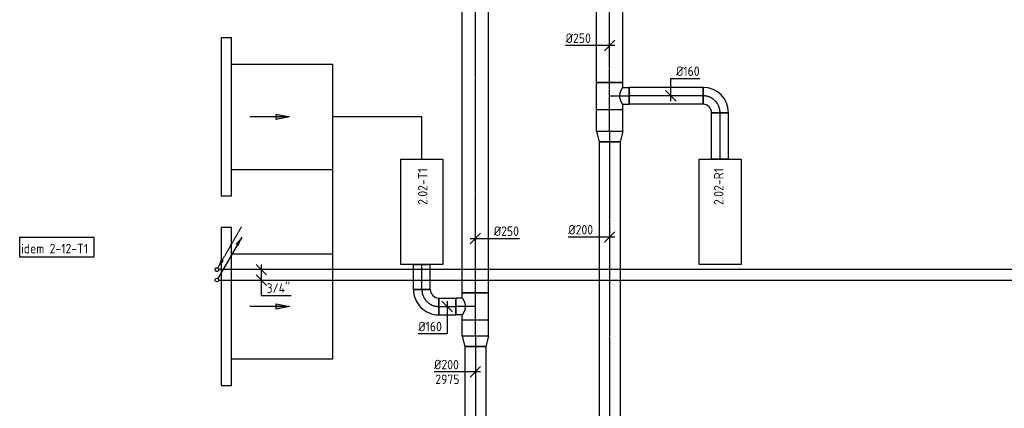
# Model space of a CAD drawing. Header units: millimetres. Extents: x -2770 to 48660, y -299 to 65946.
# Tile 2 of 39: x -2733 to 6627, y 7133 to 10823. Entities that reach past the tile are written whole.
import ezdxf

# ---------------------------------------------------------------- set-up
doc = ezdxf.new("R2010")
doc.units = ezdxf.units.MM
for name, pattern in [('2322107', [2000, 1000, 1000]), ('2322107_a', [2000, 1000, 1000]), ('2322108', [7, 5, -2]), ('2322108_a', [7, 5, -2]), ('CENTER2', [28.575, 19.05, -3.175, 3.175, -3.175])]:
    doc.linetypes.add(name, pattern=pattern)
for name, color, linetype in [('WL561---_AANVOER', 1, '2322107'), ('WL561---_RETOUR', 5, '2322108'), ('WL570---_APP', 2, 'Continuous'), ('WL570---_RETOUR_D', 4, 'Continuous'), ('WL570---_RETOUR_HL', 1, 'CENTER2'), ('WL570---_RETOUR_RST', 4, 'Continuous'), ('WL570---_TOEVOER', 3, 'Continuous'), ('WL570---_TOEVOER_D', 3, 'Continuous'), ('WL570---_TOEVOER_HL', 1, 'CENTER2'), ('WM561---_RETOUR', 1, 'Continuous'), ('WM570---', 1, 'Continuous'), ('WM570---_RETOUR', 1, 'Continuous'), ('WM570---_TOEVOER', 1, 'Continuous')]:
    doc.layers.add(name, color=color, linetype=linetype)
doc.styles.add('STABICAD-018', font='ISOCP.SHX', dxfattribs={"height": 90})
doc.styles.get("Standard").update_dxf_attribs({"font": 'arial.ttf'})

# ---------------------------------------------------------------- blocks, each defined once
blk = doc.blocks.new('*U77')
at = {"color": 0, "linetype": 'Continuous'}
for p, q in [((0, 125, -2975), (208.5, 125, -2975)), ((0, -125, -2975), (0, 125, -2975)), ((208.5, 125, -2975), (208.5, -125, -2975)), ((0, -125, -2975), (208.5, -125, -2975))]:
    blk.add_line(p, q, dxfattribs=at)
at = {"layer": 'WL570---_RETOUR_HL', "linetype": 'CENTER2'}
blk.add_line((0, 0, -2975), (208.5, 0, -2975), dxfattribs=at)
at = {"layer": 'WM570---', "color": 2}
for tag, p in [('POSITIONCODE', (2575, 10600.3, 2975)), ('SECTIONCODE', (2575, 10309.3, 2975)), ('CODE', (2875, 9763.2, 2975))]:
    blk.add_attdef(tag, p, '', height=1.8, dxfattribs=at)
blk = doc.blocks.new('*U50')
at = {"color": 0, "linetype": 'Continuous'}
for p, q in [((0, 125, -2975), (152.3, 125, -2975)), ((0, -125, -2975), (0, 125, -2975)), ((152.3, 125, -2975), (152.3, -125, -2975)), ((0, -125, -2975), (152.3, -125, -2975))]:
    blk.add_line(p, q, dxfattribs=at)
at = {"layer": 'WL570---_TOEVOER_HL', "linetype": 'CENTER2'}
blk.add_line((0, 0, -2975), (152.3, 0, -2975), dxfattribs=at)
at = {"layer": 'WM570---', "color": 2}
for tag, p in [('POSITIONCODE', (1299.2, 9628.4, 2975)), ('CODE', (1599.2, 7819.4, 2975)), ('SECTIONCODE', (1599.2, 7819.4, 2975))]:
    blk.add_attdef(tag, p, '', height=1.8, dxfattribs=at)
blk = doc.blocks.new('*U37')
at = {"color": 0, "linetype": 'Continuous'}
for p, q in [((0, 125, -2975), (99.1, 100, -2975)), ((0, 125, -2975), (0, -125, -2975)), ((99.1, 100, -2975), (99.1, -100, -2975)), ((0, -125, -2975), (99.1, -100, -2975))]:
    blk.add_line(p, q, dxfattribs=at)
at = {"layer": 'WL570---_TOEVOER_HL', "linetype": 'CENTER2'}
blk.add_line((0, 0, -2975), (99.1, 0, -2975), dxfattribs=at)
for centre in [(0, 0, -2975), (99.1, 0, -2975)]:
    blk.add_circle(centre, 0.0125, dxfattribs=at)
at = {"layer": 'WM570---', "color": 2, "style": 'STABICAD-018'}
blk.add_attdef('CODE', (1599.2, 7919.4, 2975), '', height=1.8, dxfattribs=at)
at = {"layer": 'WM570---', "color": 2}
for tag in ['SECTIONCODE', 'POSITIONCODE']:
    blk.add_attdef(tag, (1599.2, 7819.4, 2975), '', height=1.8, dxfattribs=at)
blk = doc.blocks.new('*U35')
at = {"color": 0, "linetype": 'Continuous'}
for p, q in [((0, 100, -2975), (1292, 100, -2975)), ((0, -100, -2975), (0, 100, -2975)), ((1292, 100, -2975), (1292, -100, -2975)), ((0, -100, -2975), (1292, -100, -2975))]:
    blk.add_line(p, q, dxfattribs=at)
at = {"layer": 'WL570---_TOEVOER_HL', "linetype": 'CENTER2'}
blk.add_line((0, 0, -2975), (1292, 0, -2975), dxfattribs=at)
at = {"layer": 'WM570---', "color": 2}
for tag in ['CODE', 'SECTIONCODE', 'POSITIONCODE']:
    blk.add_attdef(tag, (1599.2, 7720.3, 2975), '', height=1.8, dxfattribs=at)
blk = doc.blocks.new('*U33')
at = {"color": 0, "linetype": 'Continuous'}
for p, q in [((-100, 0, -2975), (-393.1, 0, -2975)), ((50, 0, -2975), (-100, 0, -2975)), ((-50, -50, -2975), (50, 50, -2975))]:
    blk.add_line(p, q, dxfattribs=at)
at = {"color": 0, "linetype": 'Continuous', "style": 'STABICAD-018'}
for s, p in [('%%c200', (-393.1, 25, -2975)), ('2975', (-381.3, -115, -2975))]:
    blk.add_text(s, height=90, dxfattribs=at).set_placement(p)
at = {"layer": 'WM570---', "color": 2}
blk.add_attdef('CODE', (1599.2, 7478.2, 2975), '', height=1.8, dxfattribs=at)
blk = doc.blocks.new('*U49')
at = {"color": 0, "linetype": 'Continuous'}
for p, q in [((0, 125, -2975), (99.1, 100, -2975)), ((0, 125, -2975), (0, -125, -2975)), ((99.1, 100, -2975), (99.1, -100, -2975)), ((0, -125, -2975), (99.1, -100, -2975))]:
    blk.add_line(p, q, dxfattribs=at)
at = {"layer": 'WL570---_RETOUR_HL', "linetype": 'CENTER2'}
blk.add_line((0, 0, -2975), (99.1, 0, -2975), dxfattribs=at)
for centre in [(0, 0, -2975), (99.1, 0, -2975)]:
    blk.add_circle(centre, 0.0125, dxfattribs=at)
at = {"layer": 'WM570---', "color": 2, "style": 'STABICAD-018'}
blk.add_attdef('CODE', (2875, 9863.2, 2975), '', height=1.8, dxfattribs=at)
at = {"layer": 'WM570---', "color": 2}
for tag in ['SECTIONCODE', 'POSITIONCODE']:
    blk.add_attdef(tag, (2875, 9763.2, 2975), '', height=1.8, dxfattribs=at)
blk = doc.blocks.new('*U47')
at = {"color": 0, "linetype": 'Continuous'}
for p, q in [((0, 100, -2975), (3397.3, 100, -2975)), ((0, -100, -2975), (0, 100, -2975)), ((3397.3, 100, -2975), (3397.3, -100, -2975)), ((0, -100, -2975), (3397.3, -100, -2975))]:
    blk.add_line(p, q, dxfattribs=at)
at = {"layer": 'WL570---_RETOUR_HL', "linetype": 'CENTER2'}
blk.add_line((0, 0, -2975), (3397.3, 0, -2975), dxfattribs=at)
at = {"layer": 'WM570---', "color": 2}
for tag in ['CODE', 'SECTIONCODE', 'POSITIONCODE']:
    blk.add_attdef(tag, (2875, 9664.1, 2975), '', height=1.8, dxfattribs=at)
blk = doc.blocks.new('*U34')
at = {"color": 0, "linetype": 'Continuous'}
for p, q in [((0, 80, -2975), (240, 80, -2975)), ((0, -80, -2975), (0, 80, -2975)), ((240, 80, -2975), (240, -80, -2975)), ((0, -80, -2975), (240, -80, -2975))]:
    blk.add_line(p, q, dxfattribs=at)
at = {"layer": 'WL570---_TOEVOER_HL', "linetype": 'CENTER2'}
blk.add_line((0, 0, -2975), (240, 0, -2975), dxfattribs=at)
at = {"layer": 'WM570---', "color": 2}
for tag, p in [('POSITIONCODE', (940.2, 8459.5, 2975)), ('CODE', (1090.2, 8260, 2975)), ('SECTIONCODE', (1090.2, 8260, 2975))]:
    blk.add_attdef(tag, p, '', height=1.8, dxfattribs=at)
blk = doc.blocks.new('*U36')
at = {"color": 0, "linetype": 'Continuous'}
for p, q in [((-80, 160, -2975), (80, 160, -2975)), ((-160, -80, -2975), (-160, 80, -2975))]:
    blk.add_line(p, q, dxfattribs=at)
for radius, end in [(80, 0), (240, 360)]:
    blk.add_arc((-160, 160, -2975), radius, 270, end, dxfattribs=at)
at = {"layer": 'WL570---_TOEVOER_HL', "linetype": 'CENTER2'}
blk.add_arc((-160, 160, -2975), 160, 270, 0, dxfattribs=at)
at = {"layer": 'WM570---', "color": 2}
for tag in ['CODE', 'SECTIONCODE', 'POSITIONCODE']:
    blk.add_attdef(tag, (1090.2, 8100, 2975), '', height=1.8, dxfattribs=at)
blk = doc.blocks.new('*U51')
at = {"color": 0, "linetype": 'Continuous'}
for p, q in [((0, 80, -2975), (163.7, 80, -2975)), ((0, -80, -2975), (0, 80, -2975)), ((163.7, 80, -2975), (163.7, -80, -2975)), ((0, -80, -2975), (163.7, -80, -2975))]:
    blk.add_line(p, q, dxfattribs=at)
at = {"layer": 'WL570---_TOEVOER_HL', "linetype": 'CENTER2'}
blk.add_line((0, 0, -2975), (163.7, 0, -2975), dxfattribs=at)
at = {"layer": 'WM570---', "color": 2}
for tag in ['CODE', 'SECTIONCODE', 'POSITIONCODE']:
    blk.add_attdef(tag, (1250.2, 8100, 2975), '', height=1.8, dxfattribs=at)
blk = doc.blocks.new('*U62')
at = {"color": 0, "linetype": 'Continuous'}
for p, q in [((0, 125, -2975), (4463.9, 125, -2975)), ((0, -125, -2975), (0, 125, -2975)), ((4463.9, 125, -2975), (4463.9, -125, -2975)), ((0, -125, -2975), (4463.9, -125, -2975))]:
    blk.add_line(p, q, dxfattribs=at)
at = {"layer": 'WL570---_TOEVOER_HL', "linetype": 'CENTER2'}
blk.add_line((0, 0, -2975), (4463.9, 0, -2975), dxfattribs=at)
at = {"layer": 'WM570---', "color": 2}
for tag, p in [('POSITIONCODE', (1299.2, 10037.3, 2975)), ('CODE', (1599.2, 8228.3, 2975)), ('SECTIONCODE', (1599.2, 8228.3, 2975))]:
    blk.add_attdef(tag, p, '', height=1.8, dxfattribs=at)
blk = doc.blocks.new('*U53')
at = {"color": 0, "linetype": 'Continuous'}
for p, q in [((-128.3, 125, -2975), (-80, 125, -2975)), ((-128.3, 125, -2975), (-128.3, -125, -2975)), ((-80, 125, -2975), (-80, 185.3, -2975)), ((-80, 185.3, -2975), (80, 185.3, -2975)), ((80, 125, -2975), (80, 185.3, -2975)), ((80, 125, -2975), (128.3, 125, -2975)), ((128.3, 125, -2975), (128.3, -125, -2975)), ((-128.3, -125, -2975), (128.3, -125, -2975))]:
    blk.add_line(p, q, dxfattribs=at)
blk.add_spline([(79.6, 124.7, -2975), (78.4, 124, -2975), (76.3, 122.7, -2975), (73.5, 121, -2975), (69.9, 118.8, -2975), (65.7, 116.3, -2975), (60.7, 113.6, -2975), (55.1, 110.7, -2975), (49, 107.8, -2975), (42.3, 105, -2975), (35.2, 102.3, -2975), (27.8, 100, -2975), (20.1, 98.1, -2975), (12.1, 96.8, -2975), (4.1, 96.1, -2975), (-4.1, 96.1, -2975), (-12.1, 96.8, -2975), (-20.1, 98.1, -2975), (-27.8, 100, -2975), (-35.2, 102.3, -2975), (-42.3, 105, -2975), (-49, 107.8, -2975), (-55.1, 110.7, -2975), (-60.7, 113.6, -2975), (-65.7, 116.3, -2975), (-69.9, 118.8, -2975), (-73.5, 121, -2975), (-76.3, 122.7, -2975), (-78.4, 124, -2975), (-79.6, 124.7, -2975), (-80, 125, -2975)], degree=3, dxfattribs=at)
at = {"layer": 'WL570---_TOEVOER_HL', "linetype": 'CENTER2'}
for p, q in [((0, 0, -2975), (0, 185.3, -2975)), ((-128.3, 0, -2975), (128.3, 0, -2975))]:
    blk.add_line(p, q, dxfattribs=at)
at = {"layer": 'WM570---', "color": 2}
for tag in ['CODE', 'SECTIONCODE', 'POSITIONCODE']:
    blk.add_attdef(tag, (1599.2, 8100, 2975), '', height=1.8, dxfattribs=at)
blk = doc.blocks.new('*U46')
at = {"color": 0, "linetype": 'Continuous'}
for p, q in [((0, 80, -2975), (440, 80, -2975)), ((0, -80, -2975), (0, 80, -2975)), ((440, 80, -2975), (440, -80, -2975)), ((0, -80, -2975), (440, -80, -2975))]:
    blk.add_line(p, q, dxfattribs=at)
at = {"layer": 'WL570---_RETOUR_HL', "linetype": 'CENTER2'}
blk.add_line((0, 0, -2975), (440, 0, -2975), dxfattribs=at)
at = {"layer": 'WM570---', "color": 2}
for tag in ['CODE', 'SECTIONCODE', 'POSITIONCODE']:
    blk.add_attdef(tag, (3925, 9500, 2975), '', height=1.8, dxfattribs=at)
blk = doc.blocks.new('*U48')
at = {"color": 0, "linetype": 'Continuous'}
for p, q in [((-80, 160, -2975), (80, 160, -2975)), ((-160, -80, -2975), (-160, 80, -2975))]:
    blk.add_line(p, q, dxfattribs=at)
for radius in [80, 240]:
    blk.add_arc((-160, 160, -2975), radius, 270, 360, dxfattribs=at)
at = {"layer": 'WL570---_RETOUR_HL', "linetype": 'CENTER2'}
blk.add_arc((-160, 160, -2975), 160, 270, 0, dxfattribs=at)
at = {"layer": 'WM570---', "color": 2}
for tag in ['CODE', 'SECTIONCODE', 'POSITIONCODE']:
    blk.add_attdef(tag, (3925, 10100, 2975), '', height=1.8, dxfattribs=at)
blk = doc.blocks.new('*U76')
at = {"color": 0, "linetype": 'Continuous'}
for p, q in [((0, 80, -2975), (704.7, 80, -2975)), ((0, -80, -2975), (0, 80, -2975)), ((704.7, 80, -2975), (704.7, -80, -2975)), ((0, -80, -2975), (704.7, -80, -2975))]:
    blk.add_line(p, q, dxfattribs=at)
at = {"layer": 'WL570---_RETOUR_HL', "linetype": 'CENTER2'}
blk.add_line((0, 0, -2975), (704.7, 0, -2975), dxfattribs=at)
at = {"layer": 'WM570---', "color": 2}
for tag in ['CODE', 'SECTIONCODE', 'POSITIONCODE']:
    blk.add_attdef(tag, (3765, 10100, 2975), '', height=1.8, dxfattribs=at)
blk = doc.blocks.new('*U79')
at = {"color": 0, "linetype": 'Continuous'}
for p, q in [((0, 125, -2975), (944, 125, -2975)), ((0, -125, -2975), (0, 125, -2975)), ((944, 125, -2975), (944, -125, -2975)), ((0, -125, -2975), (944, -125, -2975))]:
    blk.add_line(p, q, dxfattribs=at)
at = {"layer": 'WL570---_RETOUR_HL', "linetype": 'CENTER2'}
blk.add_line((0, 0, -2975), (944, 0, -2975), dxfattribs=at)
at = {"layer": 'WM570---', "color": 2}
for tag, p in [('POSITIONCODE', (2575, 11065.4, 2975)), ('SECTIONCODE', (2575, 10774.3, 2975)), ('CODE', (2875, 10228.3, 2975))]:
    blk.add_attdef(tag, p, '', height=1.8, dxfattribs=at)
blk = doc.blocks.new('*U75')
at = {"color": 0, "linetype": 'Continuous'}
for p, q in [((-128.3, 125, -2975), (128.3, 125, -2975)), ((-128.3, 125, -2975), (-128.3, -125, -2975)), ((128.3, 125, -2975), (128.3, -125, -2975)), ((-128.3, -125, -2975), (-80, -125, -2975)), ((-80, -125, -2975), (-80, -185.3, -2975)), ((80, -185.3, -2975), (-80, -185.3, -2975)), ((80, -125, -2975), (128.3, -125, -2975)), ((80, -125, -2975), (80, -185.3, -2975))]:
    blk.add_line(p, q, dxfattribs=at)
blk.add_spline([(-79.6, -124.7, -2975), (-78.4, -124, -2975), (-76.3, -122.7, -2975), (-73.5, -121, -2975), (-69.9, -118.8, -2975), (-65.7, -116.3, -2975), (-60.7, -113.6, -2975), (-55.1, -110.7, -2975), (-49, -107.8, -2975), (-42.3, -105, -2975), (-35.2, -102.3, -2975), (-27.8, -100, -2975), (-20.1, -98.1, -2975), (-12.1, -96.8, -2975), (-4.1, -96.1, -2975), (4.1, -96.1, -2975), (12.1, -96.8, -2975), (20.1, -98.1, -2975), (27.8, -100, -2975), (35.2, -102.3, -2975), (42.3, -105, -2975), (49, -107.8, -2975), (55.1, -110.7, -2975), (60.7, -113.6, -2975), (65.7, -116.3, -2975), (69.9, -118.8, -2975), (73.5, -121, -2975), (76.3, -122.7, -2975), (78.4, -124, -2975), (79.6, -124.7, -2975), (80, -125, -2975)], degree=3, dxfattribs=at)
at = {"layer": 'WL570---_RETOUR_HL', "linetype": 'CENTER2'}
for p, q in [((-128.3, 0, -2975), (128.3, 0, -2975)), ((0, 0, -2975), (0, -185.3, -2975))]:
    blk.add_line(p, q, dxfattribs=at)
at = {"layer": 'WM570---', "color": 2}
for tag in ['CODE', 'SECTIONCODE', 'POSITIONCODE']:
    blk.add_attdef(tag, (2875, 10100, 2975), '', height=1.8, dxfattribs=at)
blk = doc.blocks.new('*U56')
at = {"color": 0, "linetype": 'Continuous'}
for p, q in [((-50, -50, -2975), (50, 50, -2975)), ((-50, 0, -2975), (125, 0, -2975)), ((125, 0, -2975), (418.1, 0, -2975))]:
    blk.add_line(p, q, dxfattribs=at)
at = {"color": 0, "linetype": 'Continuous', "style": 'STABICAD-018'}
blk.add_text('%%c250', height=90, dxfattribs=at).set_placement((175, 25, -2975))
at = {"layer": 'WM570---', "color": 2}
blk.add_attdef('CODE', (1599.2, 8744.8, 2975), '', height=1.8, dxfattribs=at)
blk = doc.blocks.new('*U45')
at = {"color": 0, "linetype": 'Continuous'}
for p, q in [((-100, 0, -2975), (-393.1, 0, -2975)), ((50, 0, -2975), (-100, 0, -2975)), ((-50, -50, -2975), (50, 50, -2975))]:
    blk.add_line(p, q, dxfattribs=at)
at = {"color": 0, "linetype": 'Continuous', "style": 'STABICAD-018'}
blk.add_text('%%c200', height=90, dxfattribs=at).set_placement((-393.1, 25, -2975))
at = {"layer": 'WM570---', "color": 2}
blk.add_attdef('CODE', (2875, 8759.1, 2975), '', height=1.8, dxfattribs=at)
blk = doc.blocks.new('*U84')
at = {"color": 0, "linetype": 'Continuous'}
for p, q in [((-125, 0, -2975), (-418.1, 0, -2975)), ((50, 0, -2975), (-125, 0, -2975)), ((-50, -50, -2975), (50, 50, -2975))]:
    blk.add_line(p, q, dxfattribs=at)
at = {"color": 0, "linetype": 'Continuous', "style": 'STABICAD-018'}
blk.add_text('%%c250', height=90, dxfattribs=at).set_placement((-418.1, 25, -2975))
at = {"layer": 'WM570---', "color": 2}
blk.add_attdef('CODE', (2875, 10577.8, 2975), '', height=1.8, dxfattribs=at)
blk = doc.blocks.new('*U81')
at = {"color": 0, "linetype": 'Continuous'}
for p, q in [((0, -50, -2975), (0, 164.4, -2975)), ((0, 164.4, -2975), (275.1, 164.4, -2975)), ((50, -50, -2975), (-50, 50, -2975))]:
    blk.add_line(p, q, dxfattribs=at)
at = {"color": 0, "linetype": 'Continuous', "style": 'STABICAD-018'}
blk.add_text('%%c160', height=90, dxfattribs=at).set_placement((50, 189.4, -2975))
at = {"layer": 'WM570---', "color": 2}
blk.add_attdef('CODE', (3456.2, 10100, 2975), '', height=1.8, dxfattribs=at)
blk = doc.blocks.new('*U119')
at = {"linetype": '2322107'}
blk.add_hatch(color=2, dxfattribs=at).paths.add_polyline_path([(236.2, 409.2), (207.7, 324.7), (177.3, 342.2)], flags=0)
at = {"color": 2, "linetype": '2322107_a'}
blk.add_line((236.2, 409.2, 3000), (8.7, 15.2, 3000), dxfattribs=at)
at = {"color": 0, "linetype": '2322107'}
blk.add_line((0, 0), (0, 0, 3000), dxfattribs=at)
blk.add_circle((0, 0, 3000), 17.5, dxfattribs=at)
at = {"color": 2, "linetype": '2322107'}
blk.add_circle((0, 0, 3000), 17.5, dxfattribs=at)
at = {"layer": 'WL570---_RETOUR_RST', "color": 2, "style": 'STABICAD-018'}
for tag, p in [('SECTIONCODE', (-858.8, 8500, 1499.5)), ('CODE', (-858.8, 8450)), ('POSITIONCODE', (-858.8, 8500, 1499.5)), ('FLOORCODE', (-808.8, 8350))]:
    blk.add_attdef(tag, p, '', height=1.2, dxfattribs=at)
blk = doc.blocks.new('*U120')
at = {"linetype": '2322108'}
blk.add_hatch(color=2, dxfattribs=at).paths.add_polyline_path([(8.8, 15.2), (37.3, 99.7), (67.7, 82.2)], flags=0)
at = {"color": 2, "linetype": '2322108_a'}
blk.add_line((8.8, 15.2, 3000), (236.3, 409.2, 3000), dxfattribs=at)
at = {"color": 0, "linetype": '2322108'}
blk.add_line((0, 0), (0, 0, 3000), dxfattribs=at)
blk.add_circle((0, 0, 3000), 17.5, dxfattribs=at)
at = {"color": 2, "linetype": '2322108'}
blk.add_circle((0, 0, 3000), 17.5, dxfattribs=at)
at = {"layer": 'WL570---_RETOUR_RST', "color": 2, "style": 'STABICAD-018'}
for tag, p in [('SECTIONCODE', (-858.8, 8600, 1499.5)), ('CODE', (-858.8, 8550)), ('POSITIONCODE', (-858.8, 8600, 1499.5)), ('FLOORCODE', (-808.8, 8450))]:
    blk.add_attdef(tag, p, '', height=1.2, dxfattribs=at)
blk = doc.blocks.new('*U121')
at = {"color": 0, "linetype": 'Continuous'}
for p, q in [((50, -50), (-50, 50)), ((0, 50), (0, -246.1)), ((50.1, -150), (-50, -50)), ((0, -246.1), (284, -246.1))]:
    blk.add_line(p, q, dxfattribs=at)
at = {"color": 0, "linetype": 'Continuous', "style": 'STABICAD-018'}
blk.add_text("3/4''", height=90, dxfattribs=at).set_placement((50, -221.1))
at = {"layer": 'WL570---_RETOUR_RST', "color": 2, "style": 'STABICAD-018'}
blk.add_attdef('CODE', (-436.1, 8450), '', height=1.2, dxfattribs=at)
blk = doc.blocks.new('*U959')
at = {"color": 0, "linetype": 'Continuous'}
for p, q in [((50, -50, -2975), (-50, 50, -2975)), ((0, 50, -2975), (0, -260.6, -2975)), ((0, -260.6, -2975), (-275.1, -260.6, -2975))]:
    blk.add_line(p, q, dxfattribs=at)
at = {"color": 0, "linetype": 'Continuous', "style": 'STABICAD-018'}
blk.add_text('%%c160', height=90, dxfattribs=at).set_placement((-275.1, -235.6, -2975))
at = {"layer": 'WM570---', "color": 2, "style": 'STABICAD-018'}
blk.add_attdef('CODE', (1331.3, 8100, 2975), '', height=1.8, dxfattribs=at)
blk = doc.blocks.new('DM_SYM002')
at = {"color": 0, "linetype": 'Continuous'}
for p, q in [((0, 0), (-7.5, 0)), ((-2.5, -0.5), (-2.5, 0.5)), ((-2.5, 0.5), (0, 0)), ((0, 0), (-2.5, -0.5))]:
    blk.add_line(p, q, dxfattribs=at)
blk.add_solid([(-2.5, 0.5), (-2.5, -0.5), (0, 0)], dxfattribs=at)

msp = doc.modelspace()

# ---------------------------------------------------------------- linework, layer by layer
at = {"layer": 'WL561---_AANVOER', "linetype": '2322107'}
msp.add_line((-841.3, 8350), (9450, 8350), dxfattribs=at)
at = {"layer": 'WL561---_RETOUR', "linetype": '2322108'}
msp.add_line((9550, 8450), (-841.3, 8450), dxfattribs=at)
at = {"layer": 'WL570---_APP'}
for points in [[(890.2, 9500), (1290.2, 9500), (1290.2, 8500), (890.2, 8500)], [(3725, 9500), (4125, 9500), (4125, 8500), (3725, 8500)]]:
    msp.add_lwpolyline(points, close=True, dxfattribs=at)
at = {"layer": 'WL570---_TOEVOER_D'}
for points in [[(-818.6, 9150), (-718.6, 9150), (-718.6, 10650), (-818.6, 10650)], [(-818.6, 7350), (-718.6, 7350), (-718.6, 8850), (-818.6, 8850)]]:
    msp.add_lwpolyline(points, close=True, dxfattribs=at)
for points in [[(-718.6, 10400), (240.2, 10400), (240.2, 7600), (-718.6, 7600)], [(1090.2, 9500), (1090.2, 9900), (240.2, 9900)], [(-718.6, 9400), (244.7, 9400)], [(-718.6, 8600), (240.2, 8600)]]:
    msp.add_lwpolyline(points, dxfattribs=at)
at = {"layer": 'WM570---_TOEVOER'}
msp.add_lwpolyline([(-2732.9, 8757.6), (-2027.3, 8757.6), (-2027.3, 8569.3), (-2732.9, 8569.3)], close=True, dxfattribs=at)

# ---------------------------------------------------------------- block references
at = {"layer": 'WL561---_AANVOER', "linetype": '2322107'}
msp.add_blockref('*U119', (-858.8, 8350), dxfattribs=at)
at = {"layer": 'WL561---_RETOUR', "linetype": '2322108'}
msp.add_blockref('*U120', (-858.8, 8450), dxfattribs=at)
at = {"layer": 'WL570---_RETOUR_D', "linetype": 'Continuous'}
for name, p, rotation in [('*U79', (2875, 10228.3, 2975), 90.00000000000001), ('*U75', (2875, 10100, 2975), 90.00000000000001), ('*U76', (3765, 10100, 2975), 180), ('*U48', (3925, 10100, 2975), 90.00000000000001), ('*U77', (2875, 9763.2, 2975), 90.00000000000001), ('*U46', (3925, 9500, 2975), 90.00000000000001), ('*U49', (2875, 9763.2, 2975), 270), ('*U47', (2875, 9664.1, 2975), 270)]:
    msp.add_blockref(name, p, dxfattribs=dict(at, rotation=rotation))
at = {"layer": 'WL570---_TOEVOER', "linetype": 'Continuous', "xscale": 49.99999999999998, "yscale": 49.99999999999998, "zscale": 49.99999999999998, "rotation": 359.9999999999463}
for p in [(-168.6, 9900), (-168.6, 8100)]:
    msp.add_blockref('DM_SYM002', p, dxfattribs=at)
at = {"layer": 'WL570---_TOEVOER_D', "linetype": 'Continuous'}
for name, p, rotation in [('*U62', (1599.2, 8228.3, 2975), 90.00000000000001), ('*U34', (1090.2, 8260, 2975), 90.00000000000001), ('*U36', (1090.2, 8100, 2975), 270), ('*U53', (1599.2, 8100, 2975), 90.00000000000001), ('*U50', (1599.2, 7819.4, 2975), 90.00000000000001), ('*U37', (1599.2, 7819.4, 2975), 270), ('*U35', (1599.2, 7720.3, 2975), 270)]:
    msp.add_blockref(name, p, dxfattribs=dict(at, rotation=rotation))
msp.add_blockref('*U51', (1250.2, 8100, 2975), dxfattribs=at)
at = {"layer": 'WM561---_RETOUR', "linetype": 'Continuous'}
msp.add_blockref('*U121', (-436.1, 8450), dxfattribs=at)
at = {"layer": 'WM570---_RETOUR', "linetype": 'Continuous'}
for name, p in [('*U84', (2875, 10577.8, 2975)), ('*U81', (3456.2, 10100, 2975)), ('*U45', (2875, 8759.1, 2975))]:
    msp.add_blockref(name, p, dxfattribs=at)
at = {"layer": 'WM570---_TOEVOER', "linetype": 'Continuous'}
for name, p in [('*U56', (1599.2, 8744.8, 2975)), ('*U959', (1331.3, 8100, 2975)), ('*U33', (1599.2, 7478.2, 2975))]:
    msp.add_blockref(name, p, dxfattribs=at)

# ---------------------------------------------------------------- texts
at = {"layer": 'WM570---', "style": 'STABICAD-018'}
for s, p in [('2.02-T1', (1143.7, 9063.7)), ('2.02-R1', (3957.6, 9062.5))]:
    msp.add_text(s, height=90, rotation=90, dxfattribs=at).set_placement(p)
at = {"layer": 'WM570---_TOEVOER', "style": 'STABICAD-018'}
msp.add_text('idem 2-12-T1', height=90, dxfattribs=at).set_placement((-2719.7, 8604.6))

doc.saveas('drawing.dxf')
